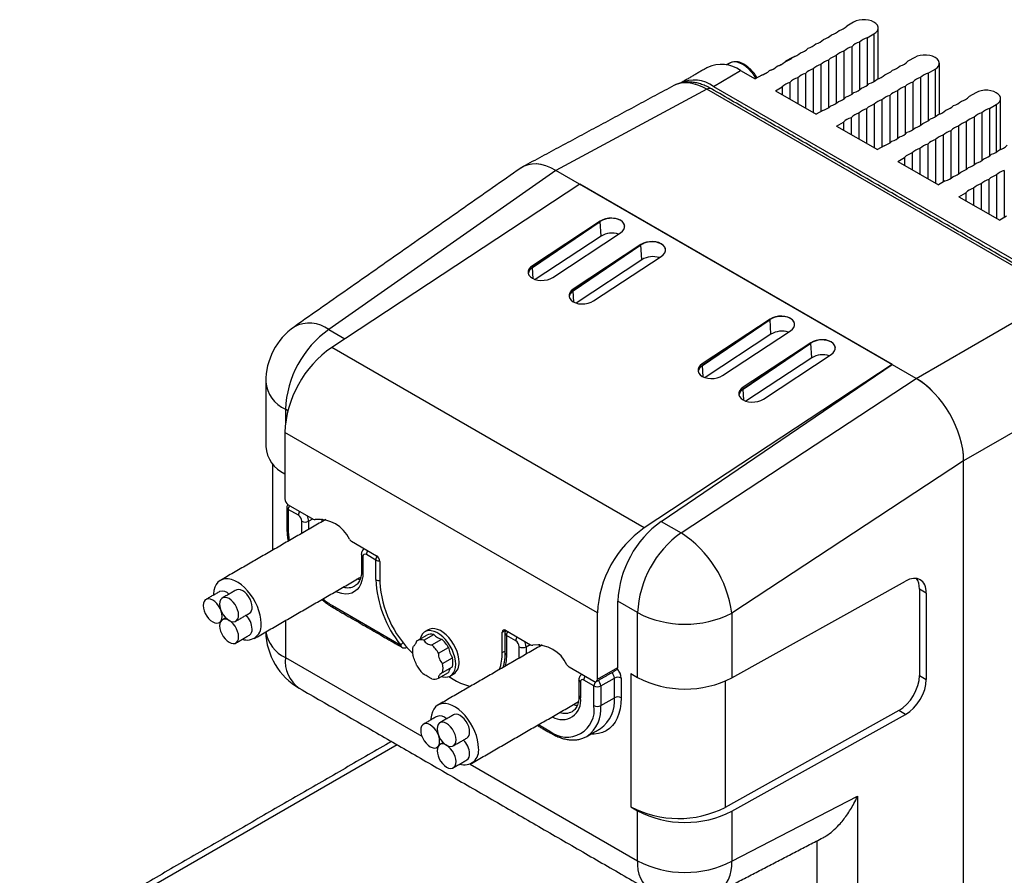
# Model space of a CAD drawing. Header units: millimetres. Extents: x 11 to 421, y 5 to 275.
# Tile 3 of 8: x 115 to 167, y 52 to 97. Entities that reach past the tile are written whole.
import ezdxf

# ---------------------------------------------------------------- set-up
doc = ezdxf.new("R2010")
doc.units = ezdxf.units.MM

msp = doc.modelspace()

# ---------------------------------------------------------------- linework, layer by layer
at = {"color": 7, "linetype": 'Continuous', "lineweight": 30}
for p, q in [((158.7144, 96.6398), (158.3608, 96.4357)), ((159.4215, 95.8234), (159.7751, 96.0275)), ((159.4215, 95.8234), (159.4215, 93.3439)), ((159.7751, 96.0275), (159.7751, 93.545)), ((158.618, 95.3595), (158.618, 92.88)), ((159.0197, 95.5915), (159.0197, 93.112)), ((155.5324, 94.8023), (155.1789, 94.5982)), ((157.8144, 94.8957), (157.8144, 92.4162)), ((158.2162, 95.1276), (158.2162, 92.6481)), ((161.8964, 94.8029), (161.5428, 94.5988)), ((154.7664, 94.3553), (154.7771, 94.3663)), ((155.1682, 94.5872), (155.1789, 94.5982)), ((157.0109, 94.4318), (157.0109, 91.9826)), ((157.4127, 94.6637), (157.4127, 92.1842)), ((151.4247, 93.2963), (152.8389, 94.1127)), ((152.8389, 94.1127), (153.5879, 93.6803)), ((153.9414, 93.8844), (153.5879, 93.6803)), ((153.9629, 93.8914), (153.9736, 93.9024)), ((154.3647, 94.1233), (154.3753, 94.1343)), ((156.2074, 93.9679), (156.2074, 92.1681)), ((156.6091, 94.1999), (156.6091, 91.9362)), ((162.2017, 93.7545), (162.2017, 91.275)), ((162.6035, 93.9865), (162.957, 94.1906)), ((162.6035, 93.9865), (162.6035, 91.507)), ((162.957, 94.1906), (162.957, 91.708)), ((151.4247, 93.2963), (169.8932, 82.6347)), ((154.6485, 93.068), (155.0021, 93.2721)), ((155.0021, 93.2721), (155.0021, 92.8639)), ((155.4038, 93.5041), (155.4038, 92.632)), ((155.8056, 93.736), (155.8056, 92.4001)), ((161.3982, 93.2907), (161.3982, 90.8112)), ((161.7999, 93.5226), (161.7999, 91.0431)), ((151.0767, 93.1448), (143.2284, 88.925)), ((169.5465, 82.4824), (151.0767, 93.1448)), ((154.6485, 93.068), (156.7698, 91.8434)), ((160.5947, 92.8268), (160.5947, 90.3473)), ((160.9964, 93.0587), (160.9964, 90.5792)), ((165.0784, 92.966), (164.7248, 92.7619)), ((159.7911, 92.3629), (159.7911, 90.0993)), ((160.1929, 92.5949), (160.1929, 90.1457)), ((165.7855, 92.1496), (166.139, 92.3537)), ((166.139, 92.3537), (166.139, 89.8711)), ((157.1234, 92.0475), (156.7698, 91.8434)), ((158.9876, 91.8991), (158.9876, 90.5631)), ((159.3894, 92.131), (159.3894, 90.3312)), ((165.3837, 91.9176), (165.3837, 89.4381)), ((165.7855, 92.1496), (165.7855, 89.6701)), ((157.8305, 91.2311), (158.1841, 91.4352)), ((157.8305, 91.2311), (159.9518, 90.0065)), ((158.1841, 91.4352), (158.1841, 91.027)), ((158.5858, 91.6671), (158.5858, 90.7951)), ((164.1784, 91.2218), (164.1784, 88.7423)), ((164.5802, 91.4538), (164.5802, 88.9743)), ((164.9819, 91.6857), (164.9819, 89.2062)), ((163.3749, 90.758), (163.3749, 88.3087)), ((163.7766, 90.9899), (163.7766, 88.5104)), ((160.3054, 90.2106), (159.9518, 90.0065)), ((162.5713, 90.2941), (162.5713, 88.4943)), ((162.9731, 90.526), (162.9731, 88.2623)), ((161.7678, 89.8302), (161.7678, 88.9582)), ((162.1696, 90.0622), (162.1696, 88.7262)), ((161.0125, 89.3942), (161.366, 89.5983)), ((161.0125, 89.3942), (163.1338, 88.1696)), ((161.366, 89.5983), (161.366, 89.1901)), ((143.2254, 88.9267), (131.4109, 80.6492)), ((161.9705, 78.1054), (143.2254, 88.9267)), ((161.9675, 78.1072), (143.2284, 88.925)), ((166.1551, 88.6891), (166.1551, 86.4254)), ((166.5568, 88.921), (166.5568, 86.4718)), ((144.4662, 88.2104), (131.5605, 79.718)), ((160.7296, 78.8217), (144.4662, 88.2104)), ((163.4874, 88.3737), (163.1338, 88.1696)), ((165.3516, 88.2252), (165.3516, 86.8893)), ((165.7533, 88.4572), (165.7533, 86.6574)), ((164.1945, 87.5573), (164.548, 87.7614)), ((164.548, 87.7614), (164.548, 87.3532)), ((164.9498, 87.9933), (164.9498, 87.1212)), ((164.1945, 87.5573), (166.3158, 86.3327)), ((145.5294, 86.2896), (142.0025, 83.9687)), ((142.0081, 83.8795), (145.5307, 86.269)), ((145.5307, 86.269), (142.0081, 83.8795)), ((145.5307, 86.269), (145.5294, 86.2896)), ((145.5788, 85.5035), (145.5307, 86.269)), ((166.6693, 86.5368), (166.3158, 86.3327)), ((143.0632, 83.3564), (146.5901, 85.6773)), ((145.5788, 85.5035), (142.1528, 83.2491)), ((147.6508, 85.065), (144.1238, 82.7441)), ((144.1294, 82.6549), (147.652, 85.0444)), ((147.652, 85.0444), (144.1294, 82.6549)), ((147.652, 85.0444), (147.6508, 85.065)), ((147.7001, 84.2789), (147.652, 85.0444)), ((147.7001, 84.2789), (144.2741, 82.0245)), ((145.1845, 82.1318), (148.7114, 84.4526)), ((142.0081, 83.8795), (142.0025, 83.9687)), ((142.0449, 83.2925), (142.0081, 83.8795)), ((144.1294, 82.6549), (144.1238, 82.7441)), ((144.1663, 82.0679), (144.1294, 82.6549)), ((161.9675, 78.1072), (169.5465, 82.4824)), ((154.3683, 81.187), (150.8413, 78.8662)), ((150.8469, 78.777), (154.3696, 81.1664)), ((154.3696, 81.1664), (150.8469, 78.777)), ((154.3696, 81.1664), (154.3683, 81.187)), ((154.4176, 80.4009), (154.3696, 81.1664)), ((131.4109, 80.6492), (132.2444, 80.168)), ((151.902, 78.2539), (155.4289, 80.5747)), ((154.4176, 80.4009), (150.9916, 78.1465)), ((156.4896, 79.9624), (152.9627, 77.6416)), ((152.9683, 77.5524), (156.4909, 79.9418)), ((156.4909, 79.9418), (152.9683, 77.5524)), ((156.4909, 79.9418), (156.4896, 79.9624)), ((156.5389, 79.1763), (156.4909, 79.9418)), ((147.824, 70.3293), (131.5605, 79.718)), ((156.5389, 79.1763), (153.113, 76.9219)), ((154.0233, 77.0293), (157.5502, 79.3501)), ((160.7296, 78.8217), (147.824, 70.3293)), ((148.7053, 70.6654), (160.7296, 78.8217)), ((150.8469, 78.777), (150.8413, 78.8662)), ((150.8838, 78.19), (150.8469, 78.777)), ((149.7362, 70.0703), (161.9705, 78.1054)), ((172.0209, 78.1964), (164.442, 73.8212)), ((152.9683, 77.5524), (152.9627, 77.6416)), ((153.0051, 76.9654), (152.9683, 77.5524)), ((129.2816, 76.423), (129.1517, 76.498)), ((129.1517, 76.498), (129.1517, 75.7623)), ((145.3854, 65.9019), (129.122, 75.2906)), ((129.122, 75.2906), (129.122, 71.8407)), ((164.442, 73.8142), (152.3832, 65.8943)), ((164.442, 34.2184), (164.442, 73.8212)), ((164.442, 43.2821), (164.442, 73.8142)), ((129.2987, 71.5345), (130.5973, 70.7848)), ((129.2987, 71.2895), (129.2987, 70.2689)), ((129.8291, 70.9834), (129.2987, 71.2895)), ((130.3594, 70.6772), (130.5716, 70.7997)), ((131.0665, 70.6563), (131.0665, 70.8026)), ((130.0059, 70.0439), (130.0059, 70.6772)), ((130.3594, 70.6772), (130.3594, 70.2481)), ((148.7053, 70.6654), (149.7362, 70.0703)), ((132.5963, 69.6308), (133.8949, 68.8812)), ((133.1878, 68.8403), (133.1878, 68.0233)), ((133.8596, 68.6566), (133.3646, 68.9424)), ((133.8596, 67.6355), (133.8596, 68.6566)), ((134.0717, 68.575), (134.0717, 67.513)), ((152.3832, 62.5256), (161.4203, 67.5636)), ((162.1458, 67.1446), (162.1458, 62.6536)), ((162.4994, 66.9404), (162.1458, 67.1446)), ((162.4994, 66.9404), (162.4994, 62.4494)), ((131.5968, 66.2884), (135.1535, 64.2352)), ((146.4461, 63.0643), (146.4461, 66.5142)), ((147.477, 65.919), (146.4461, 66.5142)), ((145.3854, 62.452), (145.3854, 65.9019)), ((147.477, 62.5503), (147.477, 65.919)), ((152.3832, 65.8943), (152.3832, 62.5256)), ((129.1517, 65.5095), (129.1517, 63.5884)), ((135.9988, 64.4543), (136.5168, 64.7533)), ((136.3497, 64.4857), (136.8677, 64.7847)), ((140.4357, 64.9012), (140.6125, 65.0032)), ((140.4357, 63.8392), (140.4357, 64.9012)), ((140.6125, 65.0032), (141.9111, 64.2536)), ((140.6478, 64.7379), (140.6478, 63.7167)), ((141.1428, 64.4521), (140.6478, 64.7379)), ((135.4705, 64.132), (135.4553, 64.1207)), ((136.7681, 64.2441), (137.2861, 64.5432)), ((137.119, 63.8076), (137.637, 64.1067)), ((141.3196, 63.5535), (141.3196, 64.1459)), ((141.6731, 64.1459), (141.8853, 64.2684)), ((141.6731, 64.1459), (141.6731, 63.7576)), ((142.3802, 64.1658), (142.3802, 64.2714)), ((129.1517, 63.5884), (136.2542, 59.4882)), ((137.3282, 63.2685), (137.8462, 63.5675)), ((140.4357, 63.8392), (140.5746, 63.9194)), ((137.3282, 62.8006), (137.8462, 63.0996)), ((143.9101, 63.0996), (145.2087, 62.3499)), ((145.3854, 62.452), (146.4461, 63.0643)), ((137.119, 62.503), (137.637, 62.802)), ((137.6483, 62.5904), (137.9608, 62.41)), ((145.5622, 62.105), (146.2693, 62.5132)), ((146.2693, 61.4925), (146.2693, 62.5132)), ((146.6229, 62.5132), (146.6229, 61.4925)), ((147.1234, 62.7545), (147.477, 62.5503)), ((147.1234, 62.7545), (147.1234, 55.8139)), ((162.1458, 62.6536), (162.4994, 62.4494)), ((144.5015, 62.309), (144.5015, 61.492)), ((145.2087, 62.105), (144.6783, 62.4111)), ((145.2087, 61.0843), (145.2087, 62.105)), ((145.5622, 62.105), (145.5622, 61.0843)), ((152.0296, 62.3531), (152.0296, 55.7892)), ((145.5622, 61.0843), (146.2693, 61.4925)), ((161.0667, 60.8271), (152.0296, 55.7892)), ((152.3832, 55.585), (161.4203, 60.623)), ((161.4203, 60.623), (161.0667, 60.8271)), ((142.3273, 60.0939), (142.9106, 59.7572)), ((134.967, 59.0474), (115.8284, 47.9989)), ((138.7601, 58.0416), (147.477, 53.0094)), ((152.3832, 52.9847), (158.9157, 56.3675)), ((158.9157, 56.3675), (158.9157, 31.2471)), ((147.1234, 55.8139), (147.477, 55.6097)), ((147.477, 53.0094), (147.477, 55.6097)), ((152.3832, 55.585), (152.3832, 52.9847)), ((156.8131, 31.2577), (156.8131, 54.0497))]:
    msp.add_line(p, q, dxfattribs=at)
at = {"color": 7, "linetype": 'Continuous', "lineweight": 30, "flags": 128}
for points in [[(159.7751, 96.0275), (159.8798, 96.1033), (159.9526, 96.1907), (159.99, 96.2852), (159.99, 96.3821), (159.9526, 96.4767), (159.8798, 96.564), (159.7751, 96.6398), (159.6437, 96.7003), (159.4924, 96.7423), (159.3287, 96.7639), (159.1607, 96.7639), (158.997, 96.7423), (158.8457, 96.7003), (158.7144, 96.6398)], [(155.5324, 94.8023), (155.6637, 94.8627), (155.7246, 94.8826)], [(162.957, 94.1906), (163.0617, 94.2664), (163.1346, 94.3537), (163.172, 94.4483), (163.172, 94.5452), (163.1346, 94.6397), (163.0617, 94.7271), (162.957, 94.8029), (162.8257, 94.8633), (162.6744, 94.9054), (162.5107, 94.927), (162.3427, 94.927), (162.179, 94.9054), (162.0277, 94.8633), (161.8964, 94.8029)], [(153.6389, 93.7098), (153.523, 93.8911), (153.3929, 94.0582), (153.2519, 94.207), (153.1036, 94.3338), (152.9515, 94.4354), (152.7994, 94.5094), (152.651, 94.5539), (152.5101, 94.5678), (152.38, 94.5509), (152.264, 94.5035)], [(166.139, 92.3537), (166.2437, 92.4295), (166.3166, 92.5168), (166.354, 92.6113), (166.354, 92.7083), (166.3166, 92.8028), (166.2437, 92.8902), (166.139, 92.966), (166.0077, 93.0264), (165.8564, 93.0685), (165.6927, 93.0901), (165.5247, 93.0901), (165.361, 93.0685), (165.2097, 93.0264), (165.0784, 92.966)], [(146.5901, 85.6773), (146.6945, 85.7624), (146.7671, 85.8586), (146.8042, 85.9611), (146.804, 86.0647), (146.7665, 86.1642), (146.6935, 86.2547), (146.5888, 86.3315), (146.4575, 86.3909), (146.3063, 86.4299), (146.1427, 86.4465), (145.975, 86.4398), (145.8115, 86.4103), (145.6605, 86.3594), (145.5294, 86.2896)], [(148.7114, 84.4526), (148.8158, 84.5378), (148.8884, 84.634), (148.9256, 84.7365), (148.9254, 84.8401), (148.8878, 84.9396), (148.8149, 85.0301), (148.7101, 85.1069), (148.5788, 85.1663), (148.4276, 85.2053), (148.264, 85.2219), (148.0963, 85.2152), (147.9328, 85.1857), (147.7818, 85.1347), (147.6508, 85.065)], [(142.0025, 83.9687), (141.8981, 83.8836), (141.8255, 83.7874), (141.7884, 83.6849), (141.7886, 83.5813), (141.8261, 83.4817), (141.8991, 83.3913), (142.0038, 83.3144), (142.1351, 83.255), (142.2863, 83.2161), (142.4499, 83.1995), (142.6176, 83.2062), (142.7811, 83.2357), (142.9322, 83.2866), (143.0632, 83.3564)], [(144.1238, 82.7441), (144.0194, 82.659), (143.9468, 82.5627), (143.9097, 82.4603), (143.9099, 82.3567), (143.9474, 82.2571), (144.0204, 82.1667), (144.1251, 82.0898), (144.2564, 82.0304), (144.4076, 81.9915), (144.5712, 81.9749), (144.7389, 81.9815), (144.9024, 82.0111), (145.0535, 82.062), (145.1845, 82.1318)], [(155.4289, 80.5747), (155.5334, 80.6598), (155.606, 80.7561), (155.6431, 80.8586), (155.6429, 80.9622), (155.6053, 81.0617), (155.5324, 81.1521), (155.4276, 81.229), (155.2964, 81.2884), (155.1451, 81.3273), (154.9816, 81.3439), (154.8138, 81.3373), (154.6503, 81.3077), (154.4993, 81.2568), (154.3683, 81.187)], [(157.5502, 79.3501), (157.6547, 79.4352), (157.7273, 79.5315), (157.7644, 79.6339), (157.7642, 79.7375), (157.7267, 79.8371), (157.6537, 79.9275), (157.549, 80.0044), (157.4177, 80.0638), (157.2665, 80.1027), (157.1029, 80.1193), (156.9351, 80.1127), (156.7716, 80.0831), (156.6206, 80.0322), (156.4896, 79.9624)], [(150.8413, 78.8662), (150.7369, 78.781), (150.6643, 78.6848), (150.6272, 78.5823), (150.6274, 78.4787), (150.6649, 78.3792), (150.7379, 78.2887), (150.8426, 78.2119), (150.9739, 78.1525), (151.1251, 78.1135), (151.2887, 78.097), (151.4565, 78.1036), (151.6199, 78.1331), (151.771, 78.1841), (151.902, 78.2539)], [(152.9627, 77.6416), (152.8582, 77.5564), (152.7856, 77.4602), (152.7485, 77.3577), (152.7487, 77.2541), (152.7862, 77.1546), (152.8592, 77.0641), (152.964, 76.9873), (153.0952, 76.9279), (153.2465, 76.8889), (153.41, 76.8723), (153.5778, 76.879), (153.7413, 76.9085), (153.8923, 76.9595), (154.0233, 77.0293)], [(127.8845, 65.37), (127.8725, 65.5758), (127.8366, 65.7915), (127.7776, 66.0129), (127.6965, 66.2357), (127.595, 66.4556), (127.4751, 66.6682), (127.3391, 66.8695), (127.1896, 67.0555), (127.0295, 67.2226), (126.862, 67.3675), (126.6903, 67.4875), (126.5178, 67.5801), (126.3477, 67.6436), (126.1835, 67.6768), (126.0284, 67.679), (125.8853, 67.6501), (125.757, 67.5908), (125.646, 67.5021), (125.5545, 67.3859), (125.4843, 67.2443), (125.4367, 67.0801), (125.4127, 66.8966), (125.41, 66.8302)], [(133.1878, 68.0233), (133.1753, 67.8003), (133.1379, 67.5952), (133.0761, 67.4115), (132.991, 67.2518), (132.884, 67.1188), (132.7566, 67.0145), (132.611, 66.9407), (132.4493, 66.8984), (132.2743, 66.8883), (132.0885, 66.9106), (131.895, 66.965), (131.7646, 67.0179)], [(133.0382, 67.6293), (133.0219, 67.6308), (132.8715, 67.6569)], [(127.4236, 66.2045), (127.4112, 66.3381), (127.3748, 66.4793), (127.3162, 66.6209), (127.2382, 66.7559), (127.1449, 66.8775), (127.0408, 66.9796), (126.9313, 67.0571), (126.8218, 67.1061), (126.7177, 67.1241), (126.6244, 67.1103), (126.5833, 67.0916)], [(125.8638, 65.7201), (125.8515, 65.8537), (125.8151, 65.9948), (125.7564, 66.1365), (125.6785, 66.2715), (125.5852, 66.3931), (125.4811, 66.4952), (125.3716, 66.5727), (125.262, 66.6217), (125.158, 66.6397), (125.0647, 66.6258), (124.9867, 66.5808), (124.9281, 66.5069), (124.8917, 66.4078), (124.8793, 66.2884), (124.8917, 66.1548), (124.9281, 66.0136), (124.9867, 65.872), (125.0647, 65.737), (125.158, 65.6154), (125.262, 65.5133), (125.3716, 65.4358), (125.4811, 65.3868), (125.5852, 65.3688), (125.6785, 65.3826), (125.7564, 65.4276), (125.8151, 65.5016), (125.8515, 65.6007), (125.8638, 65.7201)], [(126.7164, 65.7963), (126.7041, 65.9299), (126.6677, 66.0711), (126.6091, 66.2127), (126.5311, 66.3477), (126.4378, 66.4693), (126.3337, 66.5714), (126.2242, 66.6489), (126.1147, 66.6979), (126.0106, 66.7159), (125.9173, 66.7021), (125.8393, 66.6571), (125.7807, 66.5831), (125.7443, 66.484), (125.7319, 66.3646), (125.7443, 66.231), (125.7807, 66.0899), (125.8393, 65.9482), (125.9173, 65.8132), (126.0106, 65.6916), (126.1147, 65.5895), (126.2242, 65.512), (126.3337, 65.4631), (126.4378, 65.445), (126.5311, 65.4589), (126.6091, 65.5039), (126.6677, 65.5778), (126.7041, 65.6769), (126.7164, 65.7963)], [(126.7164, 64.6594), (126.7041, 64.793), (126.6677, 64.9342), (126.6091, 65.0758), (126.5311, 65.2108), (126.4378, 65.3324), (126.3337, 65.4346), (126.2242, 65.512), (126.1147, 65.561), (126.0106, 65.579), (125.9173, 65.5652), (125.8393, 65.5202), (125.7807, 65.4463), (125.7443, 65.3471), (125.7319, 65.2278), (125.7443, 65.0942), (125.7807, 64.953), (125.8393, 64.8114), (125.9173, 64.6764), (126.0106, 64.5548), (126.1147, 64.4526), (126.2242, 64.3752), (126.3337, 64.3262), (126.4378, 64.3082), (126.5311, 64.322), (126.6091, 64.367), (126.6677, 64.4409), (126.7041, 64.5401), (126.7164, 64.6594)], [(138.1906, 63.3388), (138.1785, 63.5194), (138.1424, 63.7093), (138.0833, 63.9036), (138.0027, 64.0973), (137.9027, 64.2853), (137.7859, 64.4629), (137.6553, 64.6253), (137.5144, 64.7684), (137.3666, 64.8885), (137.216, 64.9825), (137.0663, 65.048), (136.9215, 65.0831), (136.7852, 65.0871), (136.6612, 65.0598), (136.5913, 65.0272)], [(138.0138, 63.2368), (138.0017, 63.4173), (137.9656, 63.6072), (137.9065, 63.8015), (137.8259, 63.9952), (137.7259, 64.1833), (137.6092, 64.3608), (137.4786, 64.5233), (137.3376, 64.6664), (137.1899, 64.7865), (137.0392, 64.8805), (136.8895, 64.9459), (136.7447, 64.9811), (136.6085, 64.9851), (136.4844, 64.9578), (136.3756, 64.9), (136.2851, 64.813), (136.215, 64.6993), (136.1672, 64.5617), (136.165, 64.5522)], [(140.6478, 63.7167), (140.6337, 63.4072), (140.595, 63.1353)], [(137.2893, 62.6013), (137.3376, 62.588), (137.4786, 62.5683), (137.6092, 62.58), (137.7259, 62.6227), (137.8259, 62.6953), (137.9065, 62.796), (137.9656, 62.922), (138.0017, 63.0702), (138.0138, 63.2368)], [(146.6229, 61.4925), (146.6101, 61.1997), (146.5719, 60.9245), (146.5087, 60.6695), (146.421, 60.4372), (146.3098, 60.2298), (146.176, 60.0493), (146.021, 59.8974), (145.8462, 59.7756), (145.6534, 59.6852), (145.4444, 59.6268), (145.2212, 59.6012), (145.0479, 59.6034)], [(139.1982, 58.8795), (139.1862, 59.0853), (139.1503, 59.3011), (139.0913, 59.5225), (139.0102, 59.7453), (138.9087, 59.9652), (138.7888, 60.1778), (138.6528, 60.3791), (138.5033, 60.565), (138.3432, 60.7321), (138.1757, 60.8771), (138.004, 60.997), (137.8315, 61.0897), (137.6614, 61.1532), (137.4973, 61.1864), (137.3421, 61.1886), (137.199, 61.1597), (137.0707, 61.1004), (136.9597, 61.0117), (136.8682, 60.8955), (136.798, 60.7539), (136.7504, 60.5897), (136.7264, 60.4062), (136.7237, 60.3398)], [(138.7373, 59.7141), (138.7249, 59.8477), (138.6885, 59.9888), (138.6299, 60.1305), (138.5519, 60.2655), (138.4586, 60.3871), (138.3545, 60.4892), (138.245, 60.5667), (138.1355, 60.6157), (138.0314, 60.6337), (137.9381, 60.6198), (137.897, 60.6011)], [(137.1775, 59.2296), (137.1652, 59.3632), (137.1288, 59.5044), (137.0702, 59.646), (136.9922, 59.781), (136.8989, 59.9026), (136.7948, 60.0048), (136.6853, 60.0822), (136.5758, 60.1312), (136.4717, 60.1492), (136.3784, 60.1354), (136.3004, 60.0904), (136.2418, 60.0165), (136.2054, 59.9173), (136.193, 59.798), (136.2054, 59.6644), (136.2418, 59.5232), (136.3004, 59.3816), (136.3784, 59.2466), (136.4717, 59.125), (136.5758, 59.0228), (136.6853, 58.9454), (136.7948, 58.8964), (136.8989, 58.8784), (136.9922, 58.8922), (137.0702, 58.9372), (137.1288, 59.0111), (137.1652, 59.1103), (137.1775, 59.2296)], [(138.0302, 59.3059), (138.0178, 59.4395), (137.9814, 59.5806), (137.9228, 59.7223), (137.8448, 59.8573), (137.7515, 59.9789), (137.6474, 60.081), (137.5379, 60.1585), (137.4284, 60.2075), (137.3243, 60.2255), (137.231, 60.2116), (137.153, 60.1666), (137.0944, 60.0927), (137.058, 59.9936), (137.0456, 59.8742), (137.058, 59.7406), (137.0944, 59.5994), (137.153, 59.4578), (137.231, 59.3228), (137.3243, 59.2012), (137.4284, 59.0991), (137.5379, 59.0216), (137.6474, 58.9726), (137.7515, 58.9546), (137.8448, 58.9684), (137.9228, 59.0134), (137.9814, 59.0874), (138.0178, 59.1865), (138.0302, 59.3059)], [(138.0302, 58.169), (138.0178, 58.3026), (137.9814, 58.4438), (137.9228, 58.5854), (137.8448, 58.7204), (137.7515, 58.842), (137.6474, 58.9441), (137.5379, 59.0216), (137.4284, 59.0706), (137.3243, 59.0886), (137.231, 59.0748), (137.153, 59.0298), (137.0944, 58.9558), (137.058, 58.8567), (137.0456, 58.7373), (137.058, 58.6037), (137.0944, 58.4626), (137.153, 58.3209), (137.231, 58.1859), (137.3243, 58.0643), (137.4284, 57.9622), (137.5379, 57.8847), (137.6474, 57.8357), (137.7515, 57.8177), (137.8448, 57.8316), (137.9228, 57.8766), (137.9814, 57.9505), (138.0178, 58.0496), (138.0302, 58.169)]]:
    msp.add_lwpolyline(points, dxfattribs=at)
at = {"color": 7, "linetype": 'Continuous', "lineweight": 30}
for centre, radius, start, end in [((157.705, 97.1079), 0.9392, 285.69843, 314.29619), ((156.9014, 96.644), 0.9392, 285.69843, 314.29619), ((157.3032, 96.876), 0.9392, 285.69843, 314.29619), ((159.6756, 94.9193), 0.9392, 105.69843, 134.29619), ((156.0979, 96.1802), 0.9392, 285.69843, 314.29619), ((156.4997, 96.4121), 0.9392, 285.69843, 314.29619), ((158.8721, 94.4554), 0.9392, 105.69843, 134.29619), ((159.2738, 94.6873), 0.9392, 105.69843, 134.29619), ((154.8926, 95.4844), 0.9392, 285.69843, 314.29619), ((155.2944, 95.7163), 0.9392, 285.69843, 314.29619), ((155.6961, 95.9482), 0.9392, 285.69843, 314.29619), ((158.0685, 93.9915), 0.9392, 105.69843, 134.29619), ((158.4703, 94.2235), 0.9392, 105.69843, 134.29619), ((151.8332, 92.7276), 1.7117, 54.01716, 114.67238), ((154.0891, 95.0205), 0.9392, 285.69843, 314.29619), ((154.4908, 95.2524), 0.9392, 285.69843, 314.29619), ((154.4309, 95.4862), 1.1722, 287.17744, 297.87432), ((157.265, 93.5277), 0.9392, 105.69843, 134.29619), ((157.6668, 93.7596), 0.9392, 105.69843, 134.29619), ((160.4852, 95.039), 0.9392, 285.69843, 314.29619), ((160.8869, 95.271), 0.9392, 285.69843, 314.29619), ((153.6873, 94.7886), 0.9392, 285.69843, 314.29619), ((153.6274, 95.0223), 1.1722, 287.17745, 297.87404), ((154.0291, 95.2543), 1.1722, 287.17745, 297.87418), ((156.4615, 93.0638), 0.9392, 105.69843, 134.29619), ((156.8633, 93.2957), 0.9392, 105.69843, 134.29619), ((159.6816, 94.5752), 0.9392, 285.69843, 314.29619), ((160.0834, 94.8071), 0.9392, 285.69843, 314.29619), ((162.4558, 92.8504), 0.9392, 105.69843, 134.29619), ((162.8576, 93.0824), 0.9392, 105.69843, 134.29619), ((150.419, 91.9112), 1.7117, 54.01716, 114.67238), ((155.658, 92.5999), 0.9392, 105.69843, 134.29619), ((156.0597, 92.8319), 0.9392, 105.69843, 134.29619), ((158.8781, 94.1113), 0.9392, 285.69843, 314.29619), ((159.2799, 94.3432), 0.9392, 285.69843, 314.29619), ((161.6523, 92.3866), 0.9392, 105.69843, 134.29619), ((162.0541, 92.6185), 0.9392, 105.69843, 134.29619), ((151.2172, 92.941), 0.2476, 65.36022, 124.60414), ((157.6728, 93.4155), 0.9392, 285.69843, 314.29619), ((158.0746, 93.6474), 0.9392, 285.69843, 314.29619), ((158.4764, 93.8794), 0.9392, 285.69843, 314.29619), ((160.8488, 91.9227), 0.9392, 105.69843, 134.29619), ((161.2505, 92.1546), 0.9392, 105.69843, 134.29619), ((164.0689, 93.4341), 0.9392, 285.69843, 314.29619), ((156.8693, 92.9516), 0.9392, 285.69843, 314.29619), ((157.2711, 93.1836), 0.9392, 285.69843, 314.29619), ((160.0452, 91.4588), 0.9392, 105.69843, 134.29619), ((160.447, 91.6908), 0.9392, 105.69843, 134.29619), ((163.2654, 92.9702), 0.9392, 285.69843, 314.29619), ((163.6672, 93.2021), 0.9392, 285.69843, 314.29619), ((159.2417, 90.9949), 0.9392, 105.69843, 134.29619), ((159.6435, 91.2269), 0.9392, 105.69843, 134.29619), ((162.4619, 92.5063), 0.9392, 285.69843, 314.29619), ((162.8636, 92.7383), 0.9392, 285.69843, 314.29619), ((165.6378, 91.0135), 0.9392, 105.69843, 134.29619), ((166.0396, 91.2454), 0.9392, 105.69843, 134.29619), ((158.8399, 90.763), 0.9392, 105.69843, 134.29619), ((161.6583, 92.0425), 0.9392, 285.69843, 314.29619), ((162.0601, 92.2744), 0.9392, 285.69843, 314.29619), ((164.4325, 90.3177), 0.9392, 105.69843, 134.29619), ((164.8343, 90.5496), 0.9392, 105.69843, 134.29619), ((165.236, 90.7816), 0.9392, 105.69843, 134.29619), ((160.453, 91.3467), 0.9392, 285.69843, 314.29619), ((160.8548, 91.5786), 0.9392, 285.69843, 314.29619), ((161.2566, 91.8105), 0.9392, 285.69843, 314.29619), ((163.629, 89.8538), 0.9392, 105.69843, 134.29619), ((164.0307, 90.0858), 0.9392, 105.69843, 134.29619), ((160.0513, 91.1147), 0.9392, 285.69843, 314.29619), ((162.8254, 89.39), 0.9392, 105.69843, 134.29619), ((163.2272, 89.6219), 0.9392, 105.69843, 134.29619), ((166.0456, 90.9013), 0.9392, 285.69843, 314.29619), ((162.0219, 88.9261), 0.9392, 105.69843, 134.29619), ((162.4237, 89.158), 0.9392, 105.69843, 134.29619), ((165.2421, 90.4375), 0.9392, 285.69843, 314.29619), ((165.6438, 90.6694), 0.9392, 285.69843, 314.29619), ((164.4385, 89.9736), 0.9392, 285.69843, 314.29619), ((164.8403, 90.2055), 0.9392, 285.69843, 314.29619), ((163.635, 89.5097), 0.9392, 285.69843, 314.29619), ((164.0368, 89.7417), 0.9392, 285.69843, 314.29619), ((166.4092, 87.785), 0.9392, 105.69843, 134.29619), ((166.811, 88.0169), 0.9392, 105.69843, 134.29619), ((163.2333, 89.2778), 0.9392, 285.69843, 314.29619), ((165.6057, 87.3211), 0.9392, 105.69843, 134.29619), ((166.0074, 87.553), 0.9392, 105.69843, 134.29619), ((165.2039, 87.0892), 0.9392, 105.69843, 134.29619), ((146.1521, 84.555), 1.1083, 72.29704, 121.15122), ((148.2734, 83.3303), 1.1083, 72.29704, 121.15122), ((130.3978, 79.2678), 1.7131, 53.74629, 117.06985), ((131.6266, 77.9267), 3.5, 125.01595, 180), ((134.5778, 76.2354), 5.4325, 125.65948, 177.22865), ((154.9909, 79.4524), 1.1083, 72.29704, 121.15122), ((134.8447, 75.0239), 5.729, 124.97837, 177.33177), ((157.1123, 78.2278), 1.1083, 72.29704, 121.15122), ((129.8633, 78.0907), 1.7444, 185.39389, 245.92625), ((129.852, 74.7183), 1.7328, 185.30473, 245.08488), ((129.5058, 71.8582), 0.3842, 182.60548, 237.39452), ((129.4755, 71.3916), 0.25, 141.62285, 180), ((129.3506, 71.4041), 0.1257, 185.6948, 245.62534), ((129.6716, 71.2747), 0.3731, 144.06523, 177.72068), ((130.2019, 70.9685), 0.3731, 144.06523, 177.72068), ((129.6221, 70.6597), 0.3842, 2.60548, 57.39452), ((129.6603, 70.6559), 0.6994, 1.74816, 26.05066), ((130.6735, 70.897), 0.1356, 235.84566, 284.93855), ((130.8635, 68.9828), 1.79, 25.03508, 94.9703), ((129.3506, 70.3834), 0.1257, 185.71104, 245.62393), ((132.9398, 70.2909), 3.6412, 180.34749, 189.86984), ((130.1826, 71.0184), 0.3843, 242.60967, 297.39033), ((151.1082, 65.6352), 5.729, 124.97837, 177.33177), ((151.8722, 66.2515), 5.4325, 125.65948, 177.22865), ((132.7786, 69.9269), 0.3476, 212.4662, 238.38248), ((152.9032, 65.6564), 5.4325, 125.65948, 177.22865), ((146.515, 65.1015), 5.9215, 7.6941, 57.04483), ((133.2342, 68.9508), 0.1198, 184.03479, 247.26313), ((133.2956, 68.8578), 0.1092, 50.79671, 189.21404), ((133.7424, 68.9258), 0.3782, 144.29615, 177.48976), ((134.2368, 68.6402), 0.3776, 144.74363, 177.50234), ((134.0339, 68.9916), 0.3776, 242.5011, 275.25489), ((133.6879, 68.5575), 0.3842, 2.60548, 57.39452), ((133.2397, 68.1378), 0.1257, 185.6948, 245.62534), ((139.6494, 67.8924), 5.7956, 182.54108, 219.12688), ((134.0331, 67.9658), 0.3732, 242.28268, 275.93283), ((132.3912, 68.0343), 0.8177, 253.89875, 297.65247), ((139.5452, 67.7921), 5.4806, 182.91852, 226.45763), ((125.8733, 66.5913), 0.4474, 40.08419, 108.59335), ((133.4359, 69.4299), 3.6402, 230.13712, 239.65526), ((127.0835, 66.1664), 0.3422, 304.91595, 6.39623), ((131.7193, 66.2749), 0.1232, 173.70115, 234.98667), ((126.3419, 65.0151), 1.0829, 2.78316, 45.27963), ((149.9542, 70.6919), 5.3774, 242.56973, 296.85297), ((127.1546, 65.2367), 0.742, 250.79628, 10.3465), ((127.0835, 65.0295), 0.3422, 304.91595, 6.39623), ((131.6266, 65.0171), 3.5, 181.61408, 240.00269), ((129.8895, 65.2114), 1.7829, 189.406, 245.55434), ((136.7304, 64.3423), 0.4632, 72.75806, 117.46098), ((137.4775, 65.3579), 0.8369, 223.22731, 256.77807), ((140.5434, 64.9186), 0.1092, 50.79671, 189.21404), ((140.8246, 64.8399), 0.25, 141.86527, 180), ((140.6997, 64.8524), 0.1257, 185.6948, 245.62534), ((141.0207, 64.723), 0.3731, 144.06523, 177.72068), ((141.5156, 64.4373), 0.3731, 144.06523, 177.72068), ((135.276, 64.2217), 0.1232, 173.70115, 234.98667), ((135.7853, 63.7178), 0.8166, 128.18461, 140.68098), ((135.3303, 64.3373), 0.25, 240.00269, 299.99731), ((136.8155, 63.9227), 1.0521, 167.15298, 192.84702), ((136.2124, 64.0433), 0.4632, 72.75806, 117.46098), ((135.5606, 62.9142), 1.7964, 29.82648, 47.76266), ((136.0786, 63.2132), 1.7964, 29.82648, 47.76266), ((139.0422, 64.3417), 1.4247, 189.49552, 212.91584), ((140.9358, 64.1285), 0.3842, 2.60548, 57.39452), ((141.4963, 64.4871), 0.3843, 242.60967, 297.39033), ((140.974, 64.1246), 0.6994, 1.74816, 26.05066), ((141.9872, 64.3658), 0.1356, 235.84566, 284.93855), ((142.1772, 62.4515), 1.79, 25.03508, 94.9703), ((130.8908, 63.41), 1.7482, 174.14292, 234.5449), ((136.8204, 63.3336), 1.0521, 347.15298, 12.84702), ((137.988, 63.7904), 2.4482, 340.16507, 1.14234), ((140.6997, 63.8313), 0.1257, 185.6948, 245.62534), ((137.5573, 64.0431), 1.7964, 209.82648, 227.76266), ((136.3024, 63.0345), 1.0521, 347.15298, 12.84702), ((138.0309, 62.7539), 0.3968, 129.12426, 173.03331), ((137.5194, 63.2771), 0.6741, 306.05877, 5.25341), ((144.0923, 63.3956), 0.3476, 212.4662, 238.38248), ((146.3236, 63.0508), 0.1232, 305.01333, 6.29885), ((136.9054, 62.914), 0.4632, 252.75806, 297.46098), ((145.0561, 62.3945), 0.3782, 144.29615, 177.48976), ((145.8782, 62.4931), 0.3917, 2.93879, 50.55671), ((146.4461, 62.172), 0.3843, 62.60967, 117.39033), ((145.8523, 62.477), 0.7714, 2.68994, 41.51913), ((149.9542, 67.3266), 5.3805, 242.58647, 296.83624), ((139.2266, 64.505), 2.4477, 238.86067, 259.83087), ((144.5534, 62.4236), 0.1257, 185.70844, 245.62415), ((144.6093, 62.3265), 0.1092, 50.79671, 189.21404), ((145.2777, 62.4345), 0.1092, 230.79671, 9.21404), ((145.5915, 62.0872), 0.3833, 141.48207, 177.34446), ((145.3854, 62.4461), 0.3843, 242.60967, 297.39033), ((145.1711, 62.0849), 0.3917, 2.93879, 50.55671), ((143.552, 61.3221), 0.9646, 237.89488, 10.14637), ((144.5534, 61.6065), 0.1257, 185.6948, 245.62534), ((144.5373, 61.3109), 1.7415, 305.32586, 5.98632), ((146.4461, 61.1513), 0.3843, 62.60967, 117.39033), ((143.8032, 60.8647), 1.4225, 231.13075, 8.88), ((144.4467, 62.1922), 1.0983, 253.61565, 265.04894), ((143.8293, 60.9028), 1.7424, 305.42482, 5.97732), ((145.3854, 61.4255), 0.3843, 242.60967, 297.39033), ((137.187, 60.1008), 0.4474, 40.08419, 108.59335), ((143.6991, 61.5377), 0.8511, 251.54695, 296.91024), ((138.3972, 59.6759), 0.3422, 304.91595, 6.39623), ((143.0295, 59.742), 0.1199, 172.74255, 235.9598), ((137.6556, 58.5246), 1.0829, 2.78316, 45.27963), ((138.4683, 58.7463), 0.742, 250.79628, 10.3465), ((138.3972, 58.5391), 0.3422, 304.91595, 6.39623), ((149.6006, 60.5867), 5.3774, 242.56973, 296.85297), ((149.9542, 60.386), 5.3805, 242.58647, 296.83624), ((149.2161, 52.831), 1.7482, 174.14292, 234.5449), ((149.9542, 57.7822), 5.3774, 242.56973, 296.85297), ((150.5716, 52.8532), 1.8164, 303.01922, 4.15257)]:
    msp.add_arc(centre, radius, start, end, dxfattribs=at)
for centre, major_axis, ratio, start_param, end_param in [((151.0711, 90.2826), (-1.7371, 3.0394), 0.5772485, 5.500512, 6.2682273), ((143.2291, 86.0662), (-1.7504, 3.0321), 0.5772057, 5.4980207, 6.3539362), ((143.2291, 86.0558), (-1.7451, 3.045), 0.5764959, 5.5022781, 6.3355995), ((146.0611, 85.9628), (0.7477, 0.0594), 0.625404, 6.2728327, 8.5916028), ((146.0611, 85.9628), (0.7477, 0.0594), 0.625404, 6.2728327, 8.5916028), ((148.1824, 84.7382), (0.7477, 0.0594), 0.625404, 6.2728327, 8.5916028), ((148.1824, 84.7382), (0.7477, 0.0594), 0.625404, 6.2728327, 8.5916028), ((142.5384, 83.5734), (0.7477, 0.0594), 0.625404, 2.3084175, 3.0270195), ((142.5384, 83.5734), (0.7477, 0.0594), 0.625404, 2.3084175, 3.0270195), ((144.6598, 82.3488), (0.7477, 0.0594), 0.625404, 2.3084175, 3.0270195), ((144.6598, 82.3488), (0.7477, 0.0594), 0.625404, 2.3084175, 3.0270195), ((154.8999, 80.8603), (0.7477, 0.0594), 0.625404, 6.2728327, 8.5916028), ((154.8999, 80.8603), (0.7477, 0.0594), 0.625404, 6.2728327, 8.5916028), ((157.0212, 79.6357), (0.7477, 0.0594), 0.625404, 6.2728327, 8.5916028), ((157.0212, 79.6357), (0.7477, 0.0594), 0.625404, 6.2728327, 8.5916028), ((151.3773, 78.4708), (0.7477, 0.0594), 0.625404, 2.3084175, 3.0270195), ((151.3773, 78.4708), (0.7477, 0.0594), 0.625404, 2.3084175, 3.0270195), ((161.9667, 75.2493), (-1.7499, 3.0312), 0.5775574, 3.9272244, 5.4977162), ((161.9667, 75.2388), (-1.7423, 3.0405), 0.5782523, 3.9315045, 5.5007798), ((153.4986, 77.2462), (0.7477, 0.0594), 0.625404, 2.3084175, 3.0270195), ((153.4986, 77.2462), (0.7477, 0.0594), 0.625404, 2.3084175, 3.0270195), ((161.4203, 66.3388), (0.7699, 1.2875), 0.5873687, 5.5067425, 7.0775389), ((161.0667, 66.5429), (0.7699, 1.2875), 0.5873687, 5.5067425, 6.0584227), ((161.0667, 62.052), (0.7699, 1.2875), 0.5873687, 3.9359462, 5.5067425), ((161.4203, 61.8478), (0.7699, 1.2875), 0.5873687, 3.9359462, 5.5067425)]:
    msp.add_ellipse(centre, major_axis=major_axis, ratio=ratio, start_param=start_param, end_param=end_param, dxfattribs=at)
for points in [[(159.9947, 93.6911), (159.9947, 96.3337)], [(151.1186, 94.283), (149.7044, 93.4666)], [(152.264, 94.5035), (152.0972, 94.4071)], [(163.1767, 91.8542), (163.1767, 94.4967)], [(149.3604, 93.3367), (141.5095, 89.1155)], [(169.7903, 82.5036), (151.3205, 93.166)], [(166.3587, 90.0173), (166.3587, 92.6598)], [(141.3945, 89.0439), (129.6183, 80.7932)], [(128.1266, 77.9267), (128.1266, 74.558)], [(128.4802, 73.673), (128.4802, 69.1632)], [(129.2255, 71.3916), (129.2255, 70.3709)], [(131.2544, 70.7647), (125.7722, 67.5999)], [(133.1146, 68.9423), (133.1146, 68.1253)], [(127.522, 64.5687), (133.0733, 67.7734)], [(125.7306, 67.0153), (125.0235, 66.6071)], [(126.5833, 67.0916), (125.8761, 66.6834)], [(131.6486, 66.174), (135.2053, 64.1207)], [(126.0516, 65.6478), (125.8761, 65.5465)], [(126.5722, 65.4776), (127.2793, 65.8858)], [(125.7196, 65.4013), (125.7735, 65.4325)], [(126.5722, 64.3407), (127.2793, 64.7489)], [(136.5913, 65.0272), (136.4145, 64.9252)], [(140.5746, 64.8399), (140.5746, 63.8188)], [(135.4553, 64.1207), (135.4719, 64.1303)], [(142.5198, 64.2464), (137.0859, 61.1095)], [(137.7394, 62.6301), (137.9161, 62.7322)], [(145.3336, 62.3375), (146.3832, 62.9435)], [(144.4283, 62.4111), (144.4283, 61.5941)], [(129.8767, 61.9859), (148.202, 51.4069)], [(138.8357, 58.0783), (144.3982, 61.2895)], [(137.0444, 60.5249), (136.3372, 60.1167)], [(137.897, 60.6011), (137.1899, 60.1929)], [(142.254, 60.0516), (142.9623, 59.6427)], [(144.8372, 59.4818), (145.5443, 59.89)], [(134.6741, 59.2164), (115.3284, 48.0484)], [(137.0333, 58.9109), (137.0872, 58.942)], [(137.3653, 59.1573), (137.1899, 59.0561)], [(137.886, 58.9871), (138.5931, 59.3953)], [(137.886, 57.8503), (138.5931, 58.2585)], [(151.5614, 51.3301), (157.1231, 54.2102)]]:
    msp.add_open_spline(points, degree=1, dxfattribs=at)
for points, knots in [([(153.6982, 93.7298), (153.6749, 93.7706), (153.6176, 93.8708), (153.509, 94.0179), (153.3779, 94.1681), (153.2364, 94.2996), (153.0877, 94.4098), (152.9343, 94.4957), (152.7791, 94.5544), (152.6254, 94.5837), (152.4789, 94.58), (152.3595, 94.5539), (152.2969, 94.5179), (152.2741, 94.5048)], [0, 0, 0, 0, 0.0669991, 0.1643007, 0.2617895, 0.3596251, 0.4579537, 0.556856, 0.6562093, 0.7551204, 0.8521746, 0.9460551, 1, 1, 1, 1]), ([(151.3205, 93.166), (151.2762, 93.1908), (151.1491, 93.2618), (150.9367, 93.3584), (150.6842, 93.4453), (150.4331, 93.5015), (150.1869, 93.5261), (149.9489, 93.5191), (149.723, 93.4801), (149.5249, 93.4195), (149.4097, 93.3593), (149.3597, 93.3333)], [0, 0, 0, 0, 0.0669086, 0.1919002, 0.3168928, 0.4409446, 0.5631669, 0.6827605, 0.7993259, 0.9130246, 1, 1, 1, 1]), ([(129.2255, 70.3709), (129.2261, 70.3219), (129.2278, 70.1807), (129.2502, 69.939), (129.2758, 69.7417), (129.299, 69.6394), (129.2997, 69.6363)], [0, 0, 0, 0, 0.20730529, 0.59779241, 0.98787652, 1, 1, 1, 1]), ([(133.1146, 68.9423), (133.1158, 68.9685), (133.1187, 69.0285), (133.1465, 69.1163), (133.1934, 69.1963), (133.2385, 69.2327), (133.2583, 69.2487)], [0, 0, 0, 0, 0.2222583, 0.5095969, 0.7848017, 1, 1, 1, 1]), ([(133.1146, 68.1253), (133.1141, 68.0927), (133.1126, 67.9979), (133.0957, 67.8531), (133.0593, 67.6999), (133.0072, 67.5684), (132.9412, 67.4595), (132.8638, 67.3712), (132.8024, 67.3311), (132.7713, 67.3107)], [0, 0, 0, 0, 0.0786131, 0.2286546, 0.378492, 0.5287595, 0.6810149, 0.8380011, 1, 1, 1, 1]), ([(131.0513, 66.6061), (131.109, 66.5566), (131.2429, 66.4418), (131.4432, 66.2982), (131.5856, 66.2121), (131.6486, 66.174)], [0, 0, 0, 0, 0.29704833, 0.68873337, 1, 1, 1, 1]), ([(135.8124, 64.174), (135.8314, 64.1856), (135.8771, 64.2135), (135.9431, 64.3226), (135.9839, 64.419), (135.9988, 64.4543)], [0, 0, 0, 0, 0.31228908, 0.74808783, 1, 1, 1, 1]), ([(136.3497, 64.4857), (136.3727, 64.4477), (136.3991, 64.4136), (136.4588, 64.3535), (136.4926, 64.3273), (136.6001, 64.2652), (136.6823, 64.2442), (136.7681, 64.2441)], [0, 0, 0, 0, 0.25, 0.25, 0.5, 0.5, 1, 1, 1, 1]), ([(135.9988, 63.1496), (135.9824, 63.1872), (135.9655, 63.2273), (135.9307, 63.3124), (135.9125, 63.358), (135.8587, 63.4966), (135.8226, 63.5941), (135.7897, 63.6888)], [0, 0, 0, 0, 0.25, 0.25, 0.5, 0.5, 1, 1, 1, 1]), ([(137.119, 63.8076), (137.1156, 63.7586), (137.1174, 63.7098), (137.1318, 63.6129), (137.1446, 63.5642), (137.1984, 63.4255), (137.2555, 63.3402), (137.3282, 63.2685)], [0, 0, 0, 0, 0.25, 0.25, 0.5, 0.5, 1, 1, 1, 1]), ([(140.5746, 63.8188), (140.574, 63.7738), (140.5725, 63.6432), (140.5541, 63.4387), (140.5195, 63.2298), (140.4839, 63.1122), (140.4688, 63.0624)], [0, 0, 0, 0, 0.1608589, 0.4677363, 0.7744179, 1, 1, 1, 1]), ([(136.7681, 62.4716), (136.7252, 62.4981), (136.6838, 62.5235), (136.6036, 62.5718), (136.5646, 62.5949), (136.457, 62.657), (136.3958, 62.6901), (136.3497, 62.7131)], [0, 0, 0, 0, 0.25, 0.25, 0.5, 0.5, 1, 1, 1, 1]), ([(137.3282, 62.8006), (137.2918, 62.7838), (137.2597, 62.7648), (137.2042, 62.722), (137.1806, 62.698), (137.1268, 62.6214), (137.1122, 62.5631), (137.119, 62.503)], [0, 0, 0, 0, 0.25, 0.25, 0.5, 0.5, 1, 1, 1, 1]), ([(144.4283, 62.4111), (144.4295, 62.4372), (144.4324, 62.4972), (144.4602, 62.5851), (144.5071, 62.6651), (144.5522, 62.7015), (144.572, 62.7174)], [0, 0, 0, 0, 0.2222583, 0.5095969, 0.7848017, 1, 1, 1, 1]), ([(144.4283, 61.5941), (144.4278, 61.5615), (144.4263, 61.4666), (144.4094, 61.3218), (144.373, 61.1686), (144.3209, 61.0371), (144.2549, 60.9282), (144.1775, 60.8399), (144.1161, 60.7998), (144.085, 60.7794)], [0, 0, 0, 0, 0.0786131, 0.2286546, 0.378492, 0.5287595, 0.6810149, 0.8380011, 1, 1, 1, 1]), ([(142.9623, 59.6427), (143.0046, 59.6191), (143.1268, 59.5507), (143.3299, 59.4576), (143.5698, 59.3734), (143.8069, 59.3183), (144.0383, 59.2929), (144.2614, 59.2974), (144.4731, 59.3324), (144.6677, 59.3924), (144.7836, 59.4544), (144.839, 59.4841)], [0, 0, 0, 0, 0.0639132, 0.1846695, 0.3054959, 0.4259658, 0.5456194, 0.6639341, 0.7804991, 0.8952225, 1, 1, 1, 1]), ([(157.121, 54.2142), (157.178, 54.244), (157.3443, 54.3309), (157.63, 54.553), (157.9966, 54.9085), (158.3777, 55.3852), (158.6907, 55.8954), (158.8572, 56.2358), (158.9146, 56.365), (158.9157, 56.3675)], [0, 0, 0, 0, 0.0841686, 0.2452723, 0.4108732, 0.6342611, 0.8639884, 0.9973529, 1, 1, 1, 1])]:
    msp.add_open_spline(points, degree=3, knots=knots, dxfattribs=at)

doc.saveas('drawing.dxf')
